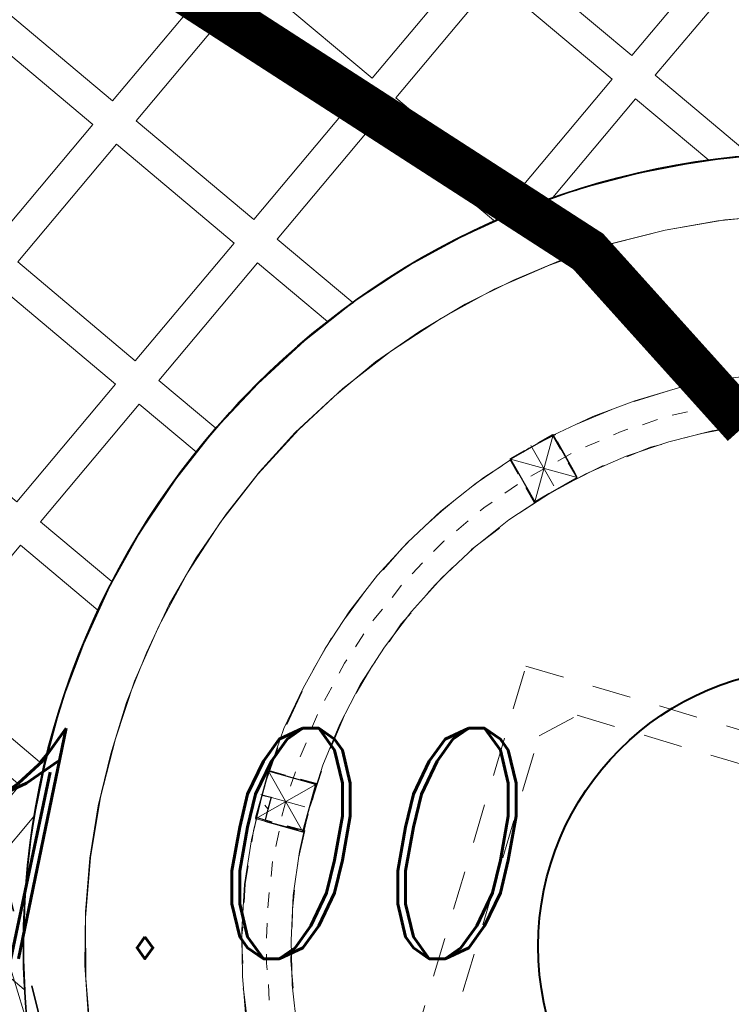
# Model space of a CAD drawing. Header units: metres. Extents: x 7415312 to 7415578, y 5538064 to 5538378.
# Tile 24 of 85: x 7415417.34 to 7415419.66, y 5538200.38 to 5538203.58. Entities that reach past the tile are written whole.
import ezdxf
from ezdxf.lldxf.tags import DXFTag

# ---------------------------------------------------------------- set-up
doc = ezdxf.new("R2010")
doc.units = ezdxf.units.M
doc.header["$MEASUREMENT"] = 0
for name, pattern in [('1.0_0.5', [1.5, 1, -0.5]), ('DASHED2', [0.375, 0.25, -0.125]), ('HIDDEN', [1.905, 1.27, -0.635]), ('mz1.0_0.5', [1.5, 1, -0.5])]:
    doc.linetypes.add(name, pattern=pattern)
for name, color, linetype, lineweight in [('_LL_CIENKA', 7, 'Continuous', 25), ('_LL_GRUBA', 7, 'Continuous', 35), ('_LL_OBZEZE GRANITOWE', 30, 'DASHED2', 30), ('_LL_PRZERYWANA', 7, 'mz1.0_0.5', 18), ('_LL_SIECI PROJEKTOWANE', 7, 'Continuous', 35), ('chodnik', 7, 'Continuous', 0), ('K_LEGENDA', 250, 'Continuous', 13), ('LL_KRESKOWANIE', 253, 'Continuous', 0), ('LL_PRZERYWANA', 250, 'HIDDEN', 18), ('RTPW01', 7, 'Continuous', 0)]:
    doc.layers.add(name, color=color, linetype=linetype, lineweight=lineweight)
doc.layers.add('_LL_MALA_ARCHITEKTURA', color=7, linetype='Continuous', lineweight=35, true_color=0x000000)
doc.layers.add('C00-00-00', color=7, linetype='Continuous')
doc.layers.add('chodnik (powierzchnia)', color=7, linetype='Continuous')
doc.layers.add('EL-KABEL NN', color=1, linetype='KABEL_NN', true_color=0xff0000)
doc.styles.get("Standard").update_dxf_attribs({"font": 'Working1250.shx', "width": 0.75})
doc.styles.add('Style-ITALIC_1250', font='ITALIC_1250.shx')
tags = doc.linetypes.add('KABEL_NN', pattern='A,0.5,-0.2,["Nn",Standard,S=0.1,R=0,X=-0.1,Y=-0.05],-0.2', length=0.8999999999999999).pattern_tags.tags
tags[6] = DXFTag(74, 10)

# ---------------------------------------------------------------- blocks, each defined once
blk = doc.blocks.new('A$7E951DA11B3A1')
for radius in [508.9943347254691, 500.912513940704, 468.9235139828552]:
    blk.add_circle((508.9943347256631, 508.9943347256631), radius)
at = {"layer": 'C00-00-00', "lineweight": 15}
for points in [[(482.4680163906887, 765.8705077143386), (462.1319470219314, 763.0539448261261)], [(492.2138165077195, 766.7477028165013), (474.2056661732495, 764.9978037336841)], [(478.8666469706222, 765.4357571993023), (483.3150618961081, 766.084993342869)], [(503.0205011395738, 767.2042673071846), (482.4680163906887, 765.8705077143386)], [(483.3150618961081, 766.084993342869), (487.7647599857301, 766.310390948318)], [(510.2258113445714, 767.2260812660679), (492.2138165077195, 766.7477028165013)], [(496.6635145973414, 766.9731004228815), (501.3251319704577, 767.1991346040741)], [(501.3251319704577, 767.1991346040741), (505.7754716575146, 767.212607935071)], [(523.5781135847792, 766.8426577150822), (503.0205011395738, 767.2042673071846)], [(528.2410141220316, 766.6448533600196), (510.2258113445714, 767.2260812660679)], [(462.1319470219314, 763.0539448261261), (442.2248539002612, 758.5432959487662)], [(474.2056661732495, 764.9978037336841), (456.625213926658, 761.9776572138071)], [(461.0736288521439, 762.6268933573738), (465.3088363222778, 763.6993314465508)], [(465.3088363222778, 763.6993314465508), (469.7578928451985, 764.1366433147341)], [(456.625213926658, 761.9776572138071), (439.0486061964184, 757.6859850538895)], [(443.495737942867, 758.7590647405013), (447.7303088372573, 760.043422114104)], [(447.7303088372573, 760.043422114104), (452.1780821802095, 760.9045775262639)], [(439.0486061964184, 757.6859850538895), (421.8996915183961, 752.1240754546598)], [(442.2248539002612, 758.5432959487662), (422.5348127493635, 752.3379194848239)], [(430.3675501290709, 755.1166337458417), (434.8140402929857, 756.4016327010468)], [(426.1336208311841, 753.6203520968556), (430.3675501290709, 755.1166337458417)], [(422.5348127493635, 752.3379194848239), (403.4843889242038, 744.8629471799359)], [(421.8996915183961, 752.1240754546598), (405.1778283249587, 745.5038426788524)], [(413.432479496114, 748.9195979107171), (417.6657672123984, 750.627798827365)], [(409.1991967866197, 747.2113970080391), (413.432479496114, 748.9195979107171)], [(508.1669078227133, 747.299098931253), (488.4608319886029, 746.3917492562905)], [(488.4608319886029, 746.3917492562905), (505.835780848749, 747.2920414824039)], [(505.835780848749, 747.2920414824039), (523.2145792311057, 746.9208080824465)], [(527.8781213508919, 746.5110844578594), (508.1669078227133, 747.299098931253)], [(403.4843889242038, 744.8629471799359), (385.0748556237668, 735.6945254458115)], [(405.1778283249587, 745.5038426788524), (388.883016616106, 737.8252867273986)], [(396.9238187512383, 741.8761631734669), (400.9451871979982, 743.5837225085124)], [(468.9711615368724, 744.0015912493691), (449.6991896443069, 739.7047864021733)], [(454.1456798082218, 740.9897853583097), (471.3016519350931, 744.2205679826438)], [(488.4608319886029, 746.3917492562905), (468.9711615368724, 744.0015912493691)], [(471.3016519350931, 744.2205679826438), (488.4608319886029, 746.3917492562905)], [(392.9037384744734, 739.7447653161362), (396.9238187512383, 741.8761631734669)], [(437.4180423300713, 736.2768410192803), (454.1456798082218, 740.9897853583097)], [(388.883016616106, 737.8252867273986), (373.2278122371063, 728.8771298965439)], [(449.6991896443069, 739.7047864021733), (430.8549057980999, 734.1377441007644)], [(385.0748556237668, 735.6945254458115), (367.5174954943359, 725.0452301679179)], [(380.8434926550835, 733.3505667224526), (384.8635729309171, 735.4819645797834)], [(430.8549057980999, 734.1377441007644), (412.6515224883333, 726.8772524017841)], [(420.9055320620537, 730.5049319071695), (437.4180423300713, 736.2768410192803)], [(377.0359732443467, 731.0078861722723), (380.8434926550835, 733.3505667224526)], [(373.2278122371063, 728.8771298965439), (358.2115836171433, 718.8712914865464)], [(405.0326341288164, 723.4634219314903), (420.9055320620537, 730.5049319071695)], [(367.5174954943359, 725.0452301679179), (350.8116719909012, 713.1269706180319)], [(365.6134149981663, 723.97984952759), (369.4209344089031, 726.3225300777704)], [(412.6515224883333, 726.8772524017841), (394.8764688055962, 718.134603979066)], [(362.0191030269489, 721.2139720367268), (365.6134149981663, 723.97984952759)], [(389.5867876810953, 715.3635887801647), (405.0326341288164, 723.4634219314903)], [(358.2115836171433, 718.8712914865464), (343.8343207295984, 707.8077764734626)], [(394.8764688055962, 718.134603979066), (377.9529467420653, 708.1229912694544)], [(351.0229496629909, 713.3395364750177), (354.6172666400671, 716.105413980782)], [(374.9924728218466, 705.9948013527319), (389.5867876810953, 715.3635887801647)], [(350.8116719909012, 713.1269706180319), (334.9573800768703, 699.9397567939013)], [(347.4286377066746, 710.573653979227), (351.0229496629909, 713.3395364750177)], [(377.9529467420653, 708.1229912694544), (362.0935271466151, 696.6311416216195)], [(343.8343207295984, 707.8077764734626), (330.5198721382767, 695.6878630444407)], [(360.824567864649, 695.7796100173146), (374.9924728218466, 705.9948013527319)], [(333.9009816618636, 698.8769424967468), (337.0708134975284, 701.8534610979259)], [(337.0708134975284, 701.8534610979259), (340.4525696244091, 704.8306162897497)], [(334.9573800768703, 699.9397567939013), (320.3784633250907, 685.4848618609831)], [(330.5198721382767, 695.6878630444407), (317.843111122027, 682.9341115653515)], [(362.0935271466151, 696.6311416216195), (347.0856341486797, 683.87033267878)], [(347.7194721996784, 684.5080202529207), (360.824567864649, 695.7796100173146)], [(501.1168617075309, 695.9924214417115), (486.4975249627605, 694.8885455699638)], [(503.4479936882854, 695.999478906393), (491.3704250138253, 695.3271456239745)], [(515.7394063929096, 696.0366909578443), (501.1168617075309, 695.9924214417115)], [(323.968930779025, 689.5222649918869), (327.3506818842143, 692.4994251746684)], [(471.8820377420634, 692.5131440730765), (457.6936019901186, 689.0794244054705)], [(483.5319183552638, 694.4557198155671), (471.6707600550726, 692.3005832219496)], [(486.4975249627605, 694.8885455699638), (471.8820377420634, 692.5131440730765)], [(321.0123013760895, 686.1225494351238), (323.968930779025, 689.5222649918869)], [(457.6936019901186, 689.0794244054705), (444.1441369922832, 684.5880231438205)], [(464.046739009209, 690.5821169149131), (452.4007129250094, 687.3680155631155)], [(488.4291937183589, 686.8413225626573), (483.3443743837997, 686.4020859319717)], [(498.3862715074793, 687.9310835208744), (493.3014521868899, 687.4918418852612)], [(317.843111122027, 682.9341115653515), (306.2291643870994, 669.1239666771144)], [(320.3784633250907, 685.4848618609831), (306.8623608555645, 669.9735735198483)], [(347.0856341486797, 683.87033267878), (333.1411970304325, 669.8412060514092)], [(335.2533472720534, 672.178753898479), (347.7194721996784, 684.5080202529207)], [(444.1434954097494, 684.7999424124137), (435.5182524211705, 663.793469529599)], [(444.9911774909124, 684.8025087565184), (435.676924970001, 681.3835455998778)], [(445.2101592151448, 682.4720233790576), (449.693861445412, 671.465604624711)], [(466.1884022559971, 683.1713033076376), (463.6479173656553, 682.3159171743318)], [(468.5182510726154, 683.6021993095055), (466.1884022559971, 683.1713033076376)], [(478.4727625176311, 685.5396423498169), (473.3898679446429, 684.4646429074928)], [(311.9298573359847, 676.1346754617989), (314.8864867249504, 679.5343960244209)], [(435.676924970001, 681.3835455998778), (433.7728444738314, 680.3181649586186)], [(436.5220407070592, 682.2337940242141), (442.2862507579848, 668.264340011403)], [(458.7782302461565, 680.8177157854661), (454.1198208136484, 679.5320752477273)], [(481.2508301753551, 677.9188292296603), (495.65632288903, 679.6578263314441)], [(498.4112934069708, 679.6661669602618), (491.6311049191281, 679.221792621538)], [(495.65632288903, 679.6578263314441), (510.065660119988, 680.1252977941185)], [(309.1857937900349, 672.5236822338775), (311.9298573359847, 676.1346754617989)], [(429.3282790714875, 678.3974031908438), (417.2673916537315, 672.2151288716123)], [(426.5777946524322, 676.9056176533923), (420.0178710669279, 673.7069143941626)], [(450.1221910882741, 669.9834428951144), (429.3276374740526, 678.6093274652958)], [(434.8773569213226, 665.4869089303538), (430.3942962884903, 676.2814034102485)], [(449.250128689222, 678.0338738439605), (444.593644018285, 676.1124704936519)], [(466.8491869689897, 674.908311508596), (481.2508301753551, 677.9188292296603)], [(475.1083292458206, 676.8406218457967), (467.0617528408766, 674.6970288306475)], [(478.7097036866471, 677.2753673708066), (475.1083292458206, 676.8406218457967)], [(491.6311049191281, 679.221792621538), (486.5469271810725, 678.5706317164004)], [(420.0178710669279, 673.7069143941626), (415.9984323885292, 671.3635922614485)], [(439.9371543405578, 674.1910671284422), (435.280669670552, 672.2696637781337)], [(453.0865195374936, 670.8401072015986), (466.8491869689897, 674.908311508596)], [(306.8623608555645, 669.9735735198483), (294.8329112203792, 653.4071699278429)], [(333.1411970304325, 669.8412060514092), (320.4714934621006, 654.7563275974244)], [(323.8487584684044, 659.2169326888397), (335.2533472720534, 672.178753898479)], [(417.2673916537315, 672.2151288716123), (404.7871518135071, 664.548121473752)], [(430.6248265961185, 670.1363361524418), (426.1815443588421, 667.7917358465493)], [(439.5396208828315, 665.5010238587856), (453.0865195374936, 670.8401072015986)], [(458.8026105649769, 672.7647184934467), (448.0061913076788, 668.9174256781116)], [(459.4383733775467, 672.7666432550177), (458.8026105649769, 672.7647184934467)], [(306.2291643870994, 669.1239666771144), (295.4648245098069, 654.6806203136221)], [(409.2291508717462, 667.316565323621), (404.9990760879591, 664.5487630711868)], [(300.7410323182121, 661.9019701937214), (303.4851008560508, 665.5129684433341)], [(404.7871518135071, 664.548121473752), (392.7339634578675, 655.822790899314)], [(404.9990760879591, 664.5487630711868), (399.2894009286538, 660.5049440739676)], [(418.775858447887, 663.954703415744), (417.5068991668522, 663.1031718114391)], [(421.7382621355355, 665.4471305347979), (418.775858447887, 663.954703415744)], [(426.4197687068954, 659.1036173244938), (439.5396208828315, 665.5010238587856)], [(440.5979390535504, 665.9280753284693), (430.0172936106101, 660.8098934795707)], [(298.2088880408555, 658.2916185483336), (300.7410323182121, 661.9019701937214)], [(413.2768243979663, 660.3353645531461), (409.0467446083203, 657.5675622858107)], [(313.2950546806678, 645.1980714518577), (323.8487584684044, 659.2169326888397)], [(413.9395338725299, 651.4366099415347), (426.4197687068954, 659.1036173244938)], [(295.4648245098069, 654.6806203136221), (285.7626573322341, 639.3927998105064)], [(320.4714934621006, 654.7563275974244), (309.0765234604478, 638.6156923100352)], [(392.7339634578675, 655.822790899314), (381.7423062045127, 646.4649104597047)], [(390.8318077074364, 654.1216524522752), (383.8570228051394, 647.9547712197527)], [(392.9458877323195, 655.8234324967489), (390.8318077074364, 654.1216524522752)], [(404.6047455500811, 654.799118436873), (400.7991509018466, 651.8206750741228)], [(404.8166648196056, 654.7997600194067), (404.6047455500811, 654.799118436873)], [(423.0360928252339, 656.7622249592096), (413.3050542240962, 651.010846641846)], [(294.8329112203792, 653.4071699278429), (284.0775535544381, 635.9969337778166)], [(290.6137384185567, 647.0367100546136), (293.1452410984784, 650.8589859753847)], [(402.3095424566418, 642.9244868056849), (413.9395338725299, 651.4366099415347)], [(413.3050542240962, 651.010846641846), (412.8824938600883, 650.5857199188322)], [(396.7822785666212, 648.6296708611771), (392.9773254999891, 645.4393082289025)], [(288.2941600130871, 643.2150757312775), (290.6137384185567, 647.0367100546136)], [(304.0148012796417, 630.5472969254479), (313.2950546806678, 645.1980714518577)], [(381.7423062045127, 646.4649104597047), (371.3896197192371, 636.0493434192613)], [(406.3270613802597, 645.9035717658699), (399.9841897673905, 641.0101409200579)], [(377.7280002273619, 642.4262191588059), (369.7006664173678, 633.9250030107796)], [(377.9392778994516, 642.6387850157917), (377.7280002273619, 642.4262191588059)], [(389.1723724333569, 642.2489455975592), (385.5806218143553, 638.6353810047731)], [(391.3185268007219, 633.3546820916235), (402.3095424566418, 642.9244868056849)], [(399.9841897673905, 641.0101409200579), (397.0249940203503, 638.4581074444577)], [(285.7626573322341, 639.3927998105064), (277.3339405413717, 623.473066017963)], [(309.0765234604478, 638.6156923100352), (298.9550038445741, 621.8431437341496)], [(284.0775535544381, 635.9969337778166), (274.596287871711, 617.7428600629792)], [(281.547975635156, 631.5388950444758), (283.6556397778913, 635.3598878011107)], [(371.3896197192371, 636.0493434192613), (361.8871816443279, 624.7886656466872)], [(381.98822959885, 635.2337406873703), (378.8183977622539, 632.2572220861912)], [(279.4409580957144, 627.50597802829), (281.547975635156, 631.5388950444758)], [(378.8183977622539, 632.2572220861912), (378.3958423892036, 631.8321003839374)], [(381.1777595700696, 622.9397616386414), (391.3185268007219, 633.3546820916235)], [(391.107890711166, 632.9301969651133), (387.5148569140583, 629.7404759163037)], [(295.5841597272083, 615.2633259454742), (304.0148012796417, 630.5472969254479)], [(375.0166526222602, 628.0072581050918), (371.8493921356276, 624.1830574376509)], [(387.5148569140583, 629.7404759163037), (382.8686376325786, 624.4283392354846)], [(364.4206090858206, 627.9751787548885), (357.2441703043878, 618.4169226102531)], [(277.3339405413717, 623.473066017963), (269.9661082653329, 607.1327016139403)], [(298.9550038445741, 621.8431437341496), (290.5320613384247, 604.016121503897)], [(361.8871816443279, 624.7886656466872), (353.2343504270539, 612.8947864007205)], [(371.8866041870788, 611.8916447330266), (381.1777595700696, 622.9397616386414)], [(273.5437439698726, 615.4085251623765), (275.4388422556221, 619.4407955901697)], [(367.6257282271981, 619.2960424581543), (365.5155027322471, 616.3227368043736)], [(368.4702023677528, 620.3582151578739), (367.6257282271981, 619.2960424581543)], [(377.5885752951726, 618.4785149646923), (376.3208991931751, 617.2031398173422)], [(274.596287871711, 617.7428600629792), (266.8129577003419, 598.6462369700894)], [(271.6492872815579, 611.1643304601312), (273.5437439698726, 615.4085251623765)], [(288.4269685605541, 599.3474416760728), (295.5841597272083, 615.2633259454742)], [(376.3208991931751, 617.2031398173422), (370.1995756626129, 609.1315365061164)], [(353.2343504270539, 612.8947864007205), (345.4304894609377, 600.5796349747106)], [(362.5614396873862, 612.0753341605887), (359.6067350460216, 608.0398557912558)], [(352.8137198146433, 611.8339018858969), (346.486246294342, 601.8543685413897)], [(363.6582580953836, 599.787129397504), (371.8866041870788, 611.8916447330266)], [(269.9661082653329, 607.1327016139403), (263.6598071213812, 590.1597773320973)], [(266.6010384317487, 598.645595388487), (268.2835708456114, 602.8891484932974)], [(290.5320613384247, 604.016121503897), (283.381927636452, 585.7691052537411)], [(356.864596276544, 603.7930947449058), (354.3343767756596, 599.5469752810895)], [(365.5572059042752, 602.5478742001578), (359.6542125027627, 592.3577047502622)], [(282.3306619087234, 583.0109267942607), (288.4269685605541, 599.3474416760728)], [(345.4304894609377, 600.5796349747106), (338.9007204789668, 587.4206459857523)], [(356.4907965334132, 587.261978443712), (363.6582580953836, 599.787129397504)], [(266.8129577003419, 598.6462369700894), (260.3024363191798, 579.1296248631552)], [(265.1304202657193, 594.4026888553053), (266.6010384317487, 598.645595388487)], [(342.6934833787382, 594.6375097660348), (337.848171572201, 585.0863110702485)], [(352.0167181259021, 595.0895781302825), (349.4864986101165, 590.8434636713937)], [(263.6598071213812, 590.1597773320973), (258.6263147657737, 572.7668640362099)], [(338.6887962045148, 587.4200043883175), (347.4410734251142, 566.4661416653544)], [(341.0224945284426, 586.5793797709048), (352.056496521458, 581.9504833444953)], [(350.3855126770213, 573.8923533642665), (356.4907965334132, 587.261978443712)], [(260.931141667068, 581.4626816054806), (262.4017548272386, 585.7055881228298)], [(283.381927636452, 585.7691052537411), (277.7178051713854, 566.678898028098)], [(337.848171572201, 585.0863110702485), (337.4275359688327, 584.0254215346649)], [(347.3814058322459, 586.1747838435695), (345.2756714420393, 581.7180332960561)], [(355.8608080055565, 585.3527652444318), (350.807426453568, 574.5293993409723)], [(259.8843670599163, 577.2210532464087), (260.931141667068, 581.4626816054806)], [(277.5065274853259, 566.4663371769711), (282.3306619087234, 583.0109267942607)], [(335.7443619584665, 579.9937927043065), (330.4886849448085, 565.990971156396)], [(332.5880034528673, 572.5669344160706), (353.5418711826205, 581.3192116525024)], [(335.7443619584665, 579.9937927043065), (334.2718190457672, 576.3866439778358)], [(335.3198768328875, 580.2044287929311), (349.1120622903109, 574.5242666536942)], [(338.5025404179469, 578.9425269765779), (335.7443619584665, 579.9937927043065)], [(260.3024363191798, 579.1296248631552), (255.4885622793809, 559.1943018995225)], [(337.0306440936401, 575.1234589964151), (338.5025404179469, 578.9425269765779)], [(343.1705736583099, 577.0493534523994), (342.3286658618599, 575.1394986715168)], [(334.4831017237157, 576.5992098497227), (331.5399456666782, 568.7491496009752)], [(334.2718190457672, 576.3866439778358), (332.7999227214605, 572.5675759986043)], [(335.5581011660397, 571.5163152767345), (337.0306440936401, 575.1234589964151)], [(337.0300024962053, 575.3353832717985), (336.1784658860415, 576.6043425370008)], [(342.3286658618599, 575.1394986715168), (341.2774001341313, 572.3813202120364)], [(345.5523910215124, 560.3146585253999), (350.3855126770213, 573.8923533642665)], [(258.6263147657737, 572.7668640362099), (254.6530703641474, 555.1652344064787)], [(335.5581011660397, 571.5163152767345), (332.7999227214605, 572.5675759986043)], [(345.9550621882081, 567.3093326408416), (334.9216967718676, 571.7263097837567)], [(256.5334121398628, 564.071688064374), (257.579540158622, 568.525235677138)], [(331.5399456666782, 568.7491496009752), (330.4906097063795, 565.3552083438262)], [(339.808070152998, 567.7145701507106), (338.1274574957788, 562.8352542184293)], [(255.6991983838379, 559.6187820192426), (256.5334121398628, 564.071688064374)], [(277.7178051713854, 566.678898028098), (273.7496934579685, 547.3819042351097)], [(273.9558384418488, 549.2898342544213), (277.5065274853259, 566.4663371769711)], [(330.4886849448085, 565.990971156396), (326.5051701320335, 551.780079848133)], [(348.0755530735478, 566.8919049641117), (344.9230440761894, 558.1935260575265)], [(255.4885622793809, 559.1943018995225), (252.3713405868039, 538.8402680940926)], [(328.3944941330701, 557.7196387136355), (326.7164528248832, 551.9926407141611)], [(336.4462082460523, 558.1678625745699), (335.4013584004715, 553.2904714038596)], [(341.7801589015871, 546.316328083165), (345.5523910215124, 560.3146585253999)], [(344.9230440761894, 558.1935260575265), (344.2949803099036, 555.6485500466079)], [(254.6530703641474, 555.1652344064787), (252.1639124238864, 537.3561816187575)], [(326.5051701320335, 551.780079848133), (323.7944691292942, 537.149194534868)], [(326.7164528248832, 551.9926407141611), (325.6748109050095, 546.0556481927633)], [(253.1965671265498, 546.2600639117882), (254.0307808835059, 550.7129699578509)], [(271.6766750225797, 532.1171808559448), (273.9558384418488, 549.2898342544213)], [(334.1452308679, 548.200519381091), (333.1003810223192, 543.3231282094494)], [(342.4107890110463, 548.0136220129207), (340.9459501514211, 541.8634220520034)], [(252.7862019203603, 541.8084410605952), (253.1965671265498, 546.2600639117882)], [(273.7496934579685, 547.3819042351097), (271.4775874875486, 527.8781238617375)], [(339.2807355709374, 531.8980086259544), (341.7801589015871, 546.316328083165)], [(340.9459501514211, 541.8634220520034), (340.1155859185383, 536.1389903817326)], [(252.3713405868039, 538.8402680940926), (250.7375637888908, 518.4907253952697)], [(332.2674554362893, 538.4463836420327), (331.4345298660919, 533.569634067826)], [(252.1639124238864, 537.3561816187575), (250.7349974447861, 519.3384074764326)], [(323.7944691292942, 537.149194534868), (322.1440110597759, 522.3095978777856)], [(324.2151047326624, 538.2100840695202), (323.3783246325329, 534.6048601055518)], [(251.3431719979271, 528.4529358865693), (251.7535422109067, 532.9045587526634)], [(270.6696838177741, 514.7364577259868), (271.6766750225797, 532.1171808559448)], [(323.3783246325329, 534.6048601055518), (322.767583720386, 526.3380187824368)], [(337.8409186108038, 517.4828921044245), (339.2807355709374, 531.8980086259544)], [(251.1453676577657, 523.7900303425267), (251.3431719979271, 528.4529358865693)], [(271.4775874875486, 527.8781238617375), (270.6895730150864, 508.1669103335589)], [(330.8141651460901, 528.4816068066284), (330.3993038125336, 525.5134338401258)], [(330.3993038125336, 525.5134338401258), (330.4057196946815, 523.3942211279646)], [(338.8677990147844, 528.2940678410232), (338.4529427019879, 525.3258898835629)], [(322.1440110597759, 522.3095978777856), (321.5531593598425, 507.4732041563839)], [(338.4529427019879, 525.3258898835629), (338.0560458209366, 516.423927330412)], [(321.9442819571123, 518.2824551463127), (321.9474898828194, 517.2228537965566)], [(321.9474898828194, 517.2228537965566), (321.9802108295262, 506.414885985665)], [(330.2085569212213, 518.5194013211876), (329.8001114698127, 513.4320156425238)], [(337.6732638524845, 502.859705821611), (337.8409186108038, 517.4828921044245)]]:
    blk.add_lwpolyline(points, dxfattribs=at)
at = {"layer": 'C00-00-00', "lineweight": 30}
for points in [[(444.1434954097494, 684.7999424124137), (429.3276374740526, 678.6093274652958)], [(444.1434954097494, 684.7999424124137), (438.8518895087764, 682.6646950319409)], [(443.9315761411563, 684.7993008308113), (438.8518895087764, 682.6646950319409)], [(446.0661819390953, 679.7196141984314), (443.9315761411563, 684.7993008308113)], [(450.1221910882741, 669.9834428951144), (444.1434954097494, 684.7999424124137)], [(446.0661819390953, 679.7196141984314), (444.1434954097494, 684.7999424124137)], [(434.1953998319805, 680.7432916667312), (429.1157131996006, 678.6086858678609)], [(434.4073241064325, 680.7439332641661), (429.3276374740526, 678.6093274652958)], [(429.1157131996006, 678.6086858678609), (431.2503240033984, 673.5289992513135)], [(429.3276374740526, 678.6093274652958), (435.5182524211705, 663.793469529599)], [(429.3276374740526, 678.6093274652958), (431.4622432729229, 673.5296408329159)], [(450.1221910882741, 669.9834428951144), (447.9875852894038, 675.0631295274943)], [(450.1221910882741, 669.9834428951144), (448.1995045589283, 675.0637711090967)], [(435.5182524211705, 663.793469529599), (450.1221910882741, 669.9834428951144)], [(445.0425044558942, 667.8488370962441), (450.1221910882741, 669.9834428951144)], [(445.0425044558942, 667.8488370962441), (450.1221910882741, 669.9834428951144)], [(433.171727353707, 668.8725145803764), (435.3063331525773, 663.7928279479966)], [(433.3836466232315, 668.8731561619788), (435.5182524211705, 663.793469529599)], [(435.3063331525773, 663.7928279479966), (440.3860197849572, 665.9274337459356)], [(435.5182524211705, 663.793469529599), (440.5979390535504, 665.9280753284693)], [(338.6887962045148, 587.4200043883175), (332.5880034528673, 572.5669344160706)], [(336.7962642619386, 582.5400518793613), (338.900078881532, 587.6325702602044)], [(353.5418711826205, 581.3192116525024), (338.6887962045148, 587.4200043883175)], [(338.900078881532, 587.6325702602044), (343.9925972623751, 585.528755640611)], [(348.6606305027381, 583.6355821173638), (353.7531488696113, 581.5317725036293)], [(334.2718190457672, 576.3866439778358), (335.7443619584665, 579.9937927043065)], [(335.7443619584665, 579.9937927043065), (338.5025404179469, 578.9425269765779)], [(347.4410734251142, 566.4661416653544), (353.5418711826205, 581.3192116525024)], [(353.7531488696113, 581.5317725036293), (351.6493392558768, 576.4392541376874)], [(332.7986395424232, 572.9914195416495), (334.9024491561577, 578.0839379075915)], [(338.5025404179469, 578.9425269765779), (337.0306440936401, 575.1234589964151)], [(332.7999227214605, 572.5675759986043), (334.2718190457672, 576.3866439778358)], [(337.0306440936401, 575.1234589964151), (335.5581011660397, 571.5163152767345)], [(332.5880034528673, 572.5669344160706), (332.7999227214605, 572.5675759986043)], [(337.8911579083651, 570.887609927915), (332.7986395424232, 572.9914195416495)], [(335.5581011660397, 571.5163152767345), (347.4410734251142, 566.4661416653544)], [(349.7555241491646, 571.9831401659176), (347.6517095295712, 566.8906217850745)], [(347.6517095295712, 566.8906217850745), (342.5591911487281, 568.9944364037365)]]:
    blk.add_lwpolyline(points, dxfattribs=at)
blk = doc.blocks.new('A$7E96C71E1A4D')
at = {"layer": 'LL_PRZERYWANA', "color": 5, "ltscale": 10}
for points in [[(133.7515631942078, 9.458629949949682), (-2.087672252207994, -318.4862945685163), (-223.8464818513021, -226.6307880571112), (-88.00724640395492, 101.3141364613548)], [(116.0969317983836, -5.507826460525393), (-3.988499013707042, -295.419702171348), (-17.05412866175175, -300.8316631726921), (-200.7798894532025, -224.7299612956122), (-206.1918504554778, -211.6643316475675), (-86.1064196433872, 78.24754406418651), (-73.04078999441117, 83.65950506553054), (110.6849707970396, 7.557803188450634)]]:
    blk.add_lwpolyline(points, close=True, dxfattribs=at)

msp = doc.modelspace()

# ---------------------------------------------------------------- hatches: boundary and pattern name
at = {"layer": 'LL_KRESKOWANIE'}
h = msp.add_hatch(dxfattribs=at)
h.set_pattern_fill('AR-CONC', color=256, scale=0.2, angle=45)
h.set_pattern_definition([(95, (0, 0), (1.103103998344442, 0.9256141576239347), [0.15, -1.65]), (400, (0, 0), (-1.259984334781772, 0.8675362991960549), [0.12, -1.32]), (145.4514, (0.09192532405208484, 0.07713451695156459), (-0.1568789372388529, 1.79315056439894), [0.12748038, -1.402284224]), (91.18419999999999, (-0.2828427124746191, 0.2828427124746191), (1.743386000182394, 1.275227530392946), [0.225, -2.475]), (141.6356, (-0.1375604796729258, 0.389111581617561), (-0.05579802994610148, 2.699423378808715), [0.191220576, -2.103426]), (396.1842, (-0.2828427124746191, 0.2828427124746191), (-0.05580013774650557, 2.699423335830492), [0.18, -1.98]), (66, (-0.07071067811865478, 0.3535533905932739), (1.413543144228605, 0.2747649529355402), [0.15, -1.65]), (371, (-0.07071067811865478, 0.3535533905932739), (-0.681417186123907, 1.369616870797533), [0.12, -1.32]), (116.4514, (0.04708459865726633, 0.3764503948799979), (0.7321272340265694, 1.644381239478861), [0.12748038, -1.402284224]), (82.50000000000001, (0, 0), (-0.4535863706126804, 0.4879796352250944), [0, -1.304, 0, -1.34, 0, -1.325]), (52.49999999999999, (0, 0), (-0.1857458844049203, 0.929818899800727), [0, -0.764, 0, -1.274, 0, -0.505]), (12.5, (-0.3153696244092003, -0.3153696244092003), (0.7868363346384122, 0.7230415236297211), [0, -0.5, 0, -1.56, 0, -2.07]), (2.499999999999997, (-0.4567909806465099, -0.4567909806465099), (0.6831799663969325, 0.9663196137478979), [0, -0.65, 0, -1.036, 0, -1.47])])
edge = h.paths.add_edge_path()
edge.add_line((7415409.426750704, 5538200.434034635), (7415410.458648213, 5538199.661628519))
edge.add_arc((7415410.916861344, 5538200.403156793), 0.8716785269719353, 238.2868055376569, 349.9842661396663)
edge.add_line((7415411.775255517, 5538200.251555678), (7415412.438819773, 5538204.276366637))
edge.add_arc((7415410.467479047, 5538204.242336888), 1.971634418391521, 0.9889550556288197, 83.11965253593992)
edge.add_line((7415410.703673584, 5538206.199772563), (7415404.811083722, 5538206.556811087))
edge.add_arc((7415404.609370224, 5538205.39394972), 1.180226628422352, 80.1592198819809, 226.4045561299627)
edge.add_line((7415403.795530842, 5538204.539198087), (7415404.707876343, 5538203.850599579))
edge.add_arc((7415405.3308567, 5538204.714314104), 1.064944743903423, 234.1978271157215, 265.4623250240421)
edge.add_line((7415405.246604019, 5538203.652707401), (7415407.277709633, 5538203.52964047))
edge.add_arc((7415407.217229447, 5538202.53147107), 1.000000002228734, 52.95616372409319, 86.53262456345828, ccw=False)
edge.add_line((7415407.819655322, 5538203.329645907), (7415408.727297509, 5538202.644599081))
edge.add_arc((7415408.124871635, 5538201.846424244), 1.000000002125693, -9.378661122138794, 52.95616371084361, ccw=False)
edge.add_line((7415409.111504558, 5538201.683465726), (7415409.046291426, 5538201.288632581))
edge.add_arc((7415409.925007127, 5538201.167841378), 0.8869790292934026, 172.1729844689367, 235.8234074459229)
edge = h.paths.add_edge_path()
edge.add_arc((7415415.130207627, 5538197.717075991), 0.4979755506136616, 210.6183637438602, 390.7098301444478)
edge.add_arc((7415419.933637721, 5538200.569514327), 5.08855693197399, 118.72689625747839, 210.7026227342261, ccw=False)
edge.add_arc((7415417.251093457, 5538205.469852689), 0.4979845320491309, 298.3936144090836, 479.1759415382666)
edge.add_arc((7415419.939314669, 5538200.567959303), 6.08859670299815, 118.7761778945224, 210.656462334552)
edge.add_line((7415414.70166041, 5538197.463448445), (7415414.70166041, 5538197.463448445))
edge = h.paths.add_edge_path()
edge.add_arc((7415419.935045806, 5538200.567107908), 5.089943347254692, 0, 360)
edge = h.paths.add_edge_path()
edge.add_line((7415420.805172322, 5538206.725111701), (7415424.739323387, 5538208.937492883))
edge.add_arc((7415425.520275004, 5538207.420628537), 1.706095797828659, -19.02628232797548, 117.24149537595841, ccw=False)
edge.add_line((7415427.133165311, 5538206.864438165), (7415425.746278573, 5538202.845812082))
edge.add_arc((7415425.108062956, 5538203.128422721), 0.6979884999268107, 215.7218014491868, 336.11557953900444, ccw=False)
edge.add_arc((7415419.940465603, 5538200.574658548), 5.076898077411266, 25.00813940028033, 80.21441047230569)
edge.add_arc((7415421.121780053, 5538206.15089539), 0.6557170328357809, 118.8711833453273, 240.9461840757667, ccw=False)
edge = h.paths.add_edge_path()
edge.add_arc((7415425.355047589, 5538199.185870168), 0.4973782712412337, 345.6032772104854, 525.5548588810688)
edge.add_arc((7415419.931076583, 5538200.588170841), 5.104934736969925, 253.84335615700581, 345.49936666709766, ccw=False)
edge.add_arc((7415418.378994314, 5538195.202388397), 0.5000850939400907, 74.74728555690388, 252.6334364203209)
edge.add_line((7415418.22972698, 5538194.725099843), (7415422.857034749, 5538192.254541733))
edge.add_arc((7415423.518524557, 5538193.600807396), 1.500000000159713, 243.8327312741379, 351.3730453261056)
edge.add_line((7415425.001553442, 5538193.375806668), (7415425.836806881, 5538199.062204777))
h.paths.add_polyline_path([(7415401.124080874, 5538209.123375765), (7415403.853000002, 5538208.528), (7415405.395, 5538208.234), (7415414.450252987, 5538207.819734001), (7415419.115985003, 5538207.840288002), (7415423.475526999, 5538210.291888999), (7415430.252499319, 5538220.602926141), (7415433.748543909, 5538218.063773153), (7415432.31803576, 5538212.707687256), (7415431.88196424, 5538212.952312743), (7415430.041964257, 5538209.672312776), (7415429.5270637, 5538208.147011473), (7415427.759999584, 5538203.159998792), (7415427.619999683, 5538197.070000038), (7415427.533805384, 5538194.253415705), (7415426.700863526, 5538190.690057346), (7415424.649999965, 5538191.630000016), (7415417.641685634, 5538193.507957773), (7415414.226112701, 5538194.534287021), (7415400.197335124, 5538205.122566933)])
at = {"layer": 'LL_KRESKOWANIE', "true_color": 0x9cbd7b}
h = msp.add_hatch(dxfattribs=at)
h.set_pattern_fill('NET3', color=73, scale=4)
h.set_pattern_definition([(0, (363.983241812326, 14.25252145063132), (0, 0.5), []), (59.99999999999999, (363.983241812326, 14.25252145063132), (-0.4330127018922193, 0.2500000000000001), []), (120, (363.983241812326, 14.25252145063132), (-0.4330127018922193, -0.2499999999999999), [])])
edge = h.paths.add_edge_path()
edge.add_line((7415420.829550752, 5538206.681323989), (7415424.763078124, 5538208.893354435))
edge.add_arc((7415425.520275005, 5538207.420628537), 1.655979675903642, -19.02607170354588, 117.20980366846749, ccw=False)
edge.add_line((7415427.085789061, 5538206.880781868), (7415425.699608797, 5538202.864202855))
edge.add_arc((7415425.108062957, 5538203.128422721), 0.6478723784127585, 216.1286891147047, 335.93159503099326, ccw=False)
edge.add_arc((7415419.940465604, 5538200.574658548), 5.127014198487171, 25.06176979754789, 80.11716790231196)
edge.add_arc((7415421.121780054, 5538206.15089539), 0.6056009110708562, 118.8517101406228, 240.1588849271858, ccw=False)
edge = h.paths.add_edge_path()
edge.add_arc((7415425.355047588, 5538199.185870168), 0.4473782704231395, 345.2743346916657, 525.5548588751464)
edge.add_arc((7415424.873392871, 5538199.309942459), 0.05000005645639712, 345.49958476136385, 345.55507681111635, ccw=False)
edge.add_arc((7415419.931076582, 5538200.58817084), 5.154934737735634, 253.84786615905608, 345.49936666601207, ccw=False)
edge.add_arc((7415418.378994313, 5538195.202388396), 0.4500850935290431, 74.79605125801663, 253.2156714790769)
edge.add_line((7415418.249023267, 5538194.771477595), (7415422.879834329, 5538192.299049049))
edge.add_arc((7415423.518524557, 5538193.600807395), 1.450000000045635, 243.8657429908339, 351.3684167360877)
edge.add_line((7415424.952101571, 5538193.383190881), (7415425.787731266, 5538199.072150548))
edge = h.paths.add_edge_path()
edge.add_arc((7415415.130207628, 5538197.717075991), 0.4479755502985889, 210.6183635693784, 390.7098299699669)
edge.add_arc((7415415.558355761, 5538197.971392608), 0.05000814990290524, 210.7040978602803, 210.7113046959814, ccw=False)
edge.add_arc((7415419.933637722, 5538200.569514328), 5.138556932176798, 118.7252279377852, 210.7026227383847, ccw=False)
edge.add_arc((7415417.251093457, 5538205.469852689), 0.447984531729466, 298.3755526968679, 479.1977066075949)
edge.add_arc((7415419.93931467, 5538200.567959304), 6.038596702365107, 118.7744824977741, 210.6564623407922)
edge.add_arc((7415414.701661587, 5538197.463448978), 0.0499987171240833, 30.61852647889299, 30.6566251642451, ccw=False)
edge = h.paths.add_edge_path()
edge.add_line((7415409.455844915, 5538200.474857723), (7415410.486865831, 5538199.703107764))
edge.add_arc((7415410.916861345, 5538200.403156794), 0.8215624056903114, 238.4402444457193, 349.9646232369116)
edge.add_line((7415411.725854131, 5538200.259994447), (7415412.388627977, 5538204.280011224))
edge.add_arc((7415410.467479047, 5538204.242336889), 1.921518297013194, 1.12344426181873, 83.07541792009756)
edge.add_line((7415410.699142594, 5538206.149839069), (7415404.805237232, 5538206.5069573))
edge.add_arc((7415404.609370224, 5538205.39394972), 1.13011050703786, 80.01928551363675, 226.2607020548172)
edge.add_line((7415403.828036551, 5538204.57745266), (7415403.828036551, 5538204.57745266))
edge.add_line((7415403.828036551, 5538204.57745266), (7415404.73762894, 5538203.890932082))
edge.add_arc((7415405.330856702, 5538204.714314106), 1.014828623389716, 234.2281197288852, 265.4362149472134)
edge.add_line((7415405.250107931, 5538203.702703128), (7415407.280740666, 5538203.579664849))
edge.add_arc((7415407.217229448, 5538202.531471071), 1.050116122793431, 52.95616374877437, 86.53262457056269, ccw=False)
edge.add_line((7415407.84984657, 5538203.369647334), (7415408.757488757, 5538202.684600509))
edge.add_arc((7415408.124871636, 5538201.846424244), 1.050116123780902, -9.378660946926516, 52.95616377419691, ccw=False)
edge.add_line((7415409.160950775, 5538201.67529888), (7415409.095849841, 5538201.281145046))
edge.add_arc((7415409.925007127, 5538201.167841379), 0.8368629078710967, 172.218772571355, 235.9013045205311)
at = {"layer": 'LL_KRESKOWANIE'}
h = msp.add_hatch(dxfattribs=at)
h.set_pattern_fill('WAFFLE', color=256, scale=0.4999999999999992, angle=50)
h.set_pattern_definition([(50, (364.0167063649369, 12.36679436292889), (-0.4596266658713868, 0.3856725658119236), [0.4999999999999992, -0.09999999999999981]), (50, (363.9401019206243, 12.43107312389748), (-0.4596266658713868, 0.3856725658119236), [0.4999999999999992, -0.09999999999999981]), (140, (363.8758231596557, 12.35446867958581), (-0.3856725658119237, -0.4596266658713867), [0.5, -0.1]), (140, (363.9401019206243, 12.43107312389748), (-0.3856725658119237, -0.4596266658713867), [0.5, -0.1])])
edge = h.paths.add_edge_path(flags=16)
edge.add_arc((7415419.933811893, 5538200.569587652), 2.582324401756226, 0, 360)
edge = h.paths.add_edge_path()
edge.add_arc((7415419.938225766, 5538200.568256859), 5, 0, 360)

# ---------------------------------------------------------------- linework, layer by layer
for centre, radius in [((7415419.935045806, 5538200.567107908, 496.758187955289), 5.089943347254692), ((7415419.935045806, 5538200.567107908, 496.758187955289), 5.00912513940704), ((7415419.93556224, 5538200.568988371, 496.758187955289), 4.689235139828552)]:
    msp.add_circle(centre, radius)
at = {"layer": '_LL_CIENKA', "elevation": 496.7581879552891}
msp.add_lwpolyline([(7415414.70166041, 5538197.463448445, 1.000798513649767), (7415415.55834941, 5538197.97138734, -0.4243498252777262), (7415417.487898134, 5538205.031774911, 1.006850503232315), (7415417.008329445, 5538205.904656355, 0.4238584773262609), (7415414.70166041, 5538197.463448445)], format="xyb", close=True, dxfattribs=at)
msp.add_lwpolyline([(7415415.853119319, 5538203.097032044, -5.023197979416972), (7415415.267940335, 5538199.442803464)], format="xyb", dxfattribs=at)
at = {"layer": '_LL_CIENKA'}
msp.add_circle((7415419.938225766, 5538200.568256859, 496.758187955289), 5, dxfattribs=at)
at = {"layer": '_LL_GRUBA', "color": 1, "linetype": 'DASHED2', "ltscale": 2}
msp.add_lwpolyline([(7415414.54, 5538197.83), (7415413.366199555, 5538198.729178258), (7415413.542944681, 5538200.808532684), (7415414.592354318, 5538201.729555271), (7415415.676199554, 5538201.979178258), (7415417.198665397, 5538201.168731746), (7415417.6, 5538199.55), (7415416.936199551, 5538198.329178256), (7415415.862621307, 5538197.745207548), (7415414.54, 5538197.83)], close=True, dxfattribs=at)
at = {"layer": '_LL_MALA_ARCHITEKTURA'}
msp.add_circle((7415419.933811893, 5538200.569587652, 496.7581879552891), 2.582324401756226, dxfattribs=at)
at = {"layer": '_LL_OBZEZE GRANITOWE', "color": 5, "elevation": 496.7581879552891}
msp.add_lwpolyline([(7415414.744689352, 5538197.48891431, 1.000798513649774), (7415415.515361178, 5538197.945852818, -3.14457529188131e-05), (7415415.515357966, 5538197.945858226, -0.4243584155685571), (7415417.463997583, 5538205.075692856, 1.007200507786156), (7415417.032555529, 5538205.860917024, 0.4238672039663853), (7415414.744672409, 5538197.488942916, -0.0001662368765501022)], format="xyb", close=True, dxfattribs=at)
at = {"layer": '_LL_OBZEZE GRANITOWE', "color": 5}
msp.add_circle((7415419.940515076, 5538200.567672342, 496.7581879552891), 5.050331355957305, dxfattribs=at)
at = {"layer": '_LL_PRZERYWANA', "color": 2, "elevation": 496.758187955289}
msp.add_lwpolyline([(7415404.906066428, 5538201.862957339, 0.2, 0.2, 1.04351665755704), (7415435.026033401, 5538200.557098, 0.2, 0.2, 0.9583157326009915), (7415404.906066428, 5538201.862957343, 0.2, 0.2, 0)], format="xyseb", close=True, dxfattribs=at)
at = {"layer": '_LL_PRZERYWANA'}
msp.add_circle((7415419.938225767, 5538200.56825686, 496.758187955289), 6.087811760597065, dxfattribs=at)
at = {"layer": 'chodnik', "color": 7, "linetype": '1.0_0.5', "lineweight": 13, "flags": 128}
msp.add_lwpolyline([(7415413.37, 5538198.73), (7415414.54, 5538197.83), (7415415.95, 5538197.73), (7415416.94, 5538198.33), (7415417.6, 5538199.55), (7415417.07, 5538201.28), (7415415.68, 5538201.98), (7415414.16, 5538201.63), (7415413.54, 5538200.73), (7415413.37, 5538198.73)], close=True, dxfattribs=at)
at = {"layer": 'chodnik (powierzchnia)', "color": 7, "linetype": 'mz1.0_0.5', "lineweight": 18, "flags": 128}
msp.add_lwpolyline([(7415413.366199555, 5538198.729178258), (7415413.536199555, 5538200.729178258), (7415414.156199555, 5538201.629178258), (7415415.676199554, 5538201.979178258), (7415417.066199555, 5538201.279178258), (7415417.596199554, 5538199.549178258), (7415416.936199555, 5538198.329178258), (7415415.946199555, 5538197.729178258), (7415414.536199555, 5538197.829178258)], close=True, dxfattribs=at)
at = {"layer": 'EL-KABEL NN', "ltscale": 5, "elevation": 496.7581879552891}
msp.add_lwpolyline([(7415419.701090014, 5538202.26423788, 0.15, 0.15, 0), (7415419.190530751, 5538202.830940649, 0.15, 0.15, 0), (7415408.744574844, 5538209.572850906, 0.15, 0.15, 0), (7415408.744574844, 5538209.572850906, 0.15, 0.15, 0), (7415424.867877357, 5538228.53001145, 0.15, 0.15, 0), (7415424.867877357, 5538228.53001145, 0.15, 0.15, 0), (7415424.867877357, 5538228.53001145, 0.15, 0.15, 0), (7415426.915242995, 5538235.019659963, 0.15, 0.15, 0), (7415430.30304561, 5538245.551181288, 0.15, 0.15, 0), (7415429.293361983, 5538251.254846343, 0.15, 0.15, 0), (7415422.421443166, 5538265.778571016, 0.15, 0.15, 0), (7415419.103666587, 5538269.309518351, 0.15, 0.15, 0), (7415416.771413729, 5538271.405593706, 0.15, 0.15, 0), (7415420.13269572, 5538287.283544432, 0.15, 0.15, 0), (7415417.226199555, 5538288.969178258, 0.15, 0.15, 0)], format="xyseb", dxfattribs=at)
at = {"layer": 'K_LEGENDA', "lineweight": 40}
msp.add_circle((7415419.933811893, 5538200.569587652, 496.758187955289), 0.9059190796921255, dxfattribs=at)

# ---------------------------------------------------------------- block references
at = {"layer": '_LL_CIENKA', "xscale": 0.009999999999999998, "yscale": 0.009999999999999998, "zscale": 0.009999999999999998, "rotation": 7.02719612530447}
msp.add_blockref('A$7E951DA11B3A1', (7415415.506559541, 5538194.894573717, 496.758187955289), dxfattribs=at)
at = {"layer": '_LL_SIECI PROJEKTOWANE', "xscale": 0.009999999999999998, "yscale": 0.009999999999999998, "zscale": 0.009999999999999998, "rotation": 5.898216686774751}
msp.add_blockref('A$7E96C71E1A4D', (7415419.967640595, 5538200.564174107, 496.7581879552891), dxfattribs=at)

# ---------------------------------------------------------------- texts
at = {"layer": 'RTPW01', "color": 7, "linetype": 'Continuous', "lineweight": 13, "style": 'Style-ITALIC_1250', "width": 0.8}
msp.add_text(' 211.00', height=0.75, dxfattribs=at).set_placement((7415415.639, 5538200.529))

doc.saveas('drawing.dxf')
